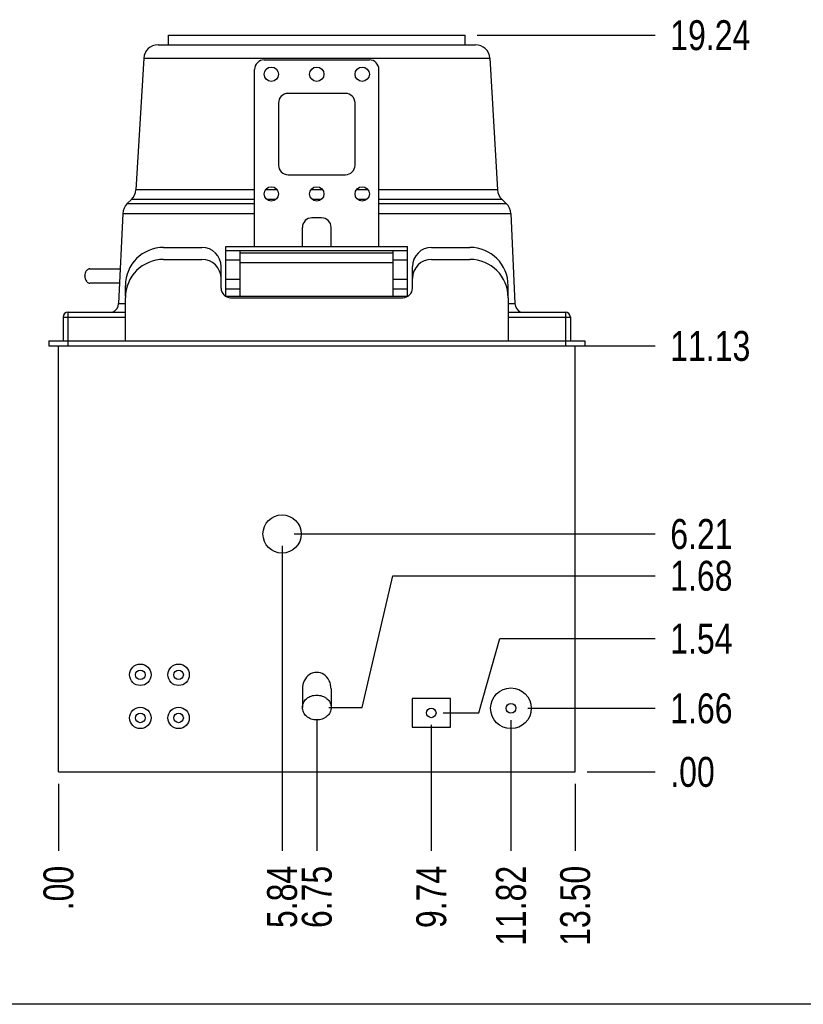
# Model space of a CAD drawing. Header units: inches. Extents: x 0 to 16, y 0 to 10.
# Tile 2 of 40: x 9 to 13.1, y 0 to 5.1. Entities that reach past the tile are written whole.
import ezdxf

# ---------------------------------------------------------------- set-up
doc = ezdxf.new("R2010")
doc.units = ezdxf.units.IN
doc.header["$LTSCALE"] = 0.935
doc.header["$MEASUREMENT"] = 0
doc.layers.get('0').update_dxf_attribs({"linetype": 'CONTINUOUS'})
doc.layers.add('02___PRT_ALL_AXES', color=7, linetype='CONTINUOUS')
doc.styles.get("Standard").update_dxf_attribs({"font": 'txt', "width": 0.8})
doc.dimstyles.new('DIMSTYLE_2', dxfattribs={"dimtxt": 0.15625, "dimasz": 0.1875, "dimexe": 0.125, "dimexo": 0.0625, "dimgap": 0.039062, "dimtad": 0, "dimtih": 1, "dimtoh": 1, "dimlfac": 5, "dimzin": 4, "dimdsep": 46, "dimtxsty": 'Standard', "dimblk": '_FILLED', "dimblk1": '_FILLED', "dimblk2": '_FILLED', "dimcen": 0.09, "dimazin": 1, "dimtfac": 1, "dimtofl": 0, "dimtmove": 0, "dimatfit": 3, "dimldrblk": '_FILLED', "dimfxl": 1, "dimtolj": 1, "dimtzin": 4, "dimarcsym": 0})

# ---------------------------------------------------------------- blocks, each defined once
blk = doc.blocks.new('*D11')
at = {"color": 2, "linetype": 'Continuous', "transparency": 16777216}
blk.add_line((10.3513, 2.3941), (10.3513, 0.8016), dxfattribs=at)
at = {"color": 2, "linetype": 'Continuous', "transparency": 16777216, "insert": (10.2732, 0.7235), "char_height": 0.15625, "width": 0.5, "attachment_point": 3, "rotation": 90, "line_spacing_factor": 0.9}
blk.add_mtext('5.84', dxfattribs=at)
blk = doc.blocks.new('_FILLED')
at = {"color": 0, "linetype": 'ByBlock'}
blk.add_solid([(0, 0), (-1, 0.167), (-1, -0.167)], dxfattribs=at)
blk = doc.blocks.new('*D12')
at = {"color": 2, "linetype": 'Continuous', "transparency": 16777216}
blk.add_line((9.1824, 1.1515), (9.1824, 0.8016), dxfattribs=at)
at = {"color": 2, "linetype": 'Continuous', "transparency": 16777216, "insert": (9.1043, 0.7235), "char_height": 0.15625, "width": 0.375, "attachment_point": 3, "rotation": 90, "line_spacing_factor": 0.9}
blk.add_mtext('.00', dxfattribs=at)
blk = doc.blocks.new('*D13')
at = {"color": 2, "linetype": 'Continuous', "transparency": 16777216}
blk.add_line((10.5324, 1.4876), (10.5324, 0.8016), dxfattribs=at)
at = {"color": 2, "linetype": 'Continuous', "transparency": 16777216, "insert": (10.4543, 0.7235), "char_height": 0.15625, "width": 0.5, "attachment_point": 3, "rotation": 90, "line_spacing_factor": 0.9}
blk.add_mtext('6.75', dxfattribs=at)
blk = doc.blocks.new('*D14')
at = {"color": 2, "linetype": 'Continuous', "transparency": 16777216}
blk.add_line((11.1305, 1.4596), (11.1305, 0.8016), dxfattribs=at)
at = {"color": 2, "linetype": 'Continuous', "transparency": 16777216, "insert": (11.0524, 0.7235), "char_height": 0.15625, "width": 0.5, "attachment_point": 3, "rotation": 90, "line_spacing_factor": 0.9}
blk.add_mtext('9.74', dxfattribs=at)
blk = doc.blocks.new('*D15')
at = {"color": 2, "linetype": 'Continuous', "transparency": 16777216}
blk.add_line((11.5471, 1.4835), (11.5471, 0.8016), dxfattribs=at)
at = {"color": 2, "linetype": 'Continuous', "transparency": 16777216, "insert": (11.469, 0.7235), "char_height": 0.15625, "width": 0.625, "attachment_point": 3, "rotation": 90, "line_spacing_factor": 0.9}
blk.add_mtext('11.82', dxfattribs=at)
blk = doc.blocks.new('*D16')
at = {"color": 2, "linetype": 'Continuous', "transparency": 16777216}
blk.add_line((11.8824, 1.1515), (11.8824, 0.8016), dxfattribs=at)
at = {"color": 2, "linetype": 'Continuous', "transparency": 16777216, "insert": (11.8043, 0.7235), "char_height": 0.15625, "width": 0.625, "attachment_point": 3, "rotation": 90, "line_spacing_factor": 0.9}
blk.add_mtext('13.50', dxfattribs=at)
blk = doc.blocks.new('*D17')
at = {"color": 2, "linetype": 'Continuous', "transparency": 16777216}
for p, q in [((11.3795, 1.5221), (11.4894, 1.9102)), ((11.4894, 1.9102), (12.3014, 1.9102)), ((11.193, 1.5221), (11.3795, 1.5221))]:
    blk.add_line(p, q, dxfattribs=at)
at = {"color": 2, "linetype": 'Continuous', "transparency": 16777216, "insert": (12.3795, 1.9883), "char_height": 0.15625, "width": 0.5, "attachment_point": 1, "line_spacing_factor": 0.9}
blk.add_mtext('1.54', dxfattribs=at)
blk = doc.blocks.new('*D18')
at = {"color": 2, "linetype": 'Continuous', "transparency": 16777216}
blk.add_line((11.9449, 1.214), (12.3014, 1.214), dxfattribs=at)
at = {"color": 2, "linetype": 'Continuous', "transparency": 16777216, "insert": (12.3795, 1.2921), "char_height": 0.15625, "width": 0.375, "attachment_point": 1, "line_spacing_factor": 0.9}
blk.add_mtext('.00', dxfattribs=at)
blk = doc.blocks.new('*D19')
at = {"color": 2, "linetype": 'Continuous', "transparency": 16777216}
blk.add_line((11.6346, 1.546), (12.3014, 1.546), dxfattribs=at)
at = {"color": 2, "linetype": 'Continuous', "transparency": 16777216, "insert": (12.3795, 1.6241), "char_height": 0.15625, "width": 0.5, "attachment_point": 1, "line_spacing_factor": 0.9}
blk.add_mtext('1.66', dxfattribs=at)
blk = doc.blocks.new('*D20')
at = {"color": 2, "linetype": 'Continuous', "transparency": 16777216}
for p, q in [((10.7693, 1.5501), (10.9301, 2.2385)), ((10.9301, 2.2385), (12.3014, 2.2385)), ((10.5949, 1.5501), (10.7693, 1.5501))]:
    blk.add_line(p, q, dxfattribs=at)
at = {"color": 2, "linetype": 'Continuous', "transparency": 16777216, "insert": (12.3795, 2.3166), "char_height": 0.15625, "width": 0.5, "attachment_point": 1, "line_spacing_factor": 0.9}
blk.add_mtext('1.68', dxfattribs=at)
blk = doc.blocks.new('*D21')
at = {"color": 2, "linetype": 'Continuous', "transparency": 16777216}
blk.add_line((10.4138, 2.4566), (12.3014, 2.4566), dxfattribs=at)
at = {"color": 2, "linetype": 'Continuous', "transparency": 16777216, "insert": (12.3795, 2.5347), "char_height": 0.15625, "width": 0.5, "attachment_point": 1, "line_spacing_factor": 0.9}
blk.add_mtext('6.21', dxfattribs=at)
blk = doc.blocks.new('*D22')
at = {"color": 2, "linetype": 'Continuous', "transparency": 16777216}
blk.add_line((11.8949, 3.439), (12.3014, 3.439), dxfattribs=at)
at = {"color": 2, "linetype": 'Continuous', "transparency": 16777216, "insert": (12.3795, 3.5171), "char_height": 0.15625, "width": 0.625, "attachment_point": 1, "line_spacing_factor": 0.9}
blk.add_mtext('11.13', dxfattribs=at)
blk = doc.blocks.new('*D23')
at = {"color": 2, "linetype": 'Continuous', "transparency": 16777216}
blk.add_line((11.3699, 5.0621), (12.3014, 5.0621), dxfattribs=at)
at = {"color": 2, "linetype": 'Continuous', "transparency": 16777216, "insert": (12.3795, 5.1402), "char_height": 0.15625, "width": 0.625, "attachment_point": 1, "line_spacing_factor": 0.9}
blk.add_mtext('19.24', dxfattribs=at)

msp = doc.modelspace()

# ---------------------------------------------------------------- linework, layer by layer
at = {"color": 7, "linetype": 'Continuous'}
for p, q in [((9.7031, 5.0121), (11.3617, 5.0121)), ((9.6282, 4.9415), (9.5878, 4.2537)), ((9.6282, 4.9415), (11.4365, 4.9415)), ((11.4365, 4.9415), (11.477, 4.2537)), ((10.2574, 4.9331), (10.8074, 4.9331)), ((10.2074, 3.9581), (10.2074, 4.8831)), ((10.8574, 3.9581), (10.8574, 4.8831)), ((10.6824, 4.7581), (10.3824, 4.7581)), ((10.3324, 4.7081), (10.3324, 4.3831)), ((10.7324, 4.3831), (10.7324, 4.7081)), ((10.3824, 4.3331), (10.6824, 4.3331)), ((10.2074, 4.2537), (9.5878, 4.2537)), ((10.326, 4.2537), (10.2639, 4.2537)), ((10.5634, 4.2537), (10.5013, 4.2537)), ((10.8008, 4.2537), (10.7387, 4.2537)), ((11.477, 4.2537), (10.8574, 4.2537)), ((9.5422, 4.1827), (9.5644, 4.2035)), ((9.5422, 4.1827), (10.2074, 4.1827)), ((10.2074, 4.2035), (9.5644, 4.2035)), ((10.3178, 4.2035), (10.2721, 4.2035)), ((10.5552, 4.2035), (10.5095, 4.2035)), ((10.7926, 4.2035), (10.7469, 4.2035)), ((11.5004, 4.2035), (10.8574, 4.2035)), ((10.8574, 4.1827), (11.5225, 4.1827)), ((11.5225, 4.1827), (11.5004, 4.2035)), ((9.5185, 4.1308), (9.4971, 3.6598)), ((9.5185, 4.1308), (10.2074, 4.1308)), ((10.8574, 4.1308), (11.5463, 4.1308)), ((11.5463, 4.1308), (11.5677, 3.6598)), ((10.5574, 4.1081), (10.5074, 4.1081)), ((10.4574, 3.9581), (10.4574, 4.0581)), ((10.6074, 3.9581), (10.6074, 4.0581)), ((9.7324, 3.9536), (9.9324, 3.9536)), ((10.0574, 3.6996), (10.0574, 3.9581)), ((10.0574, 3.9581), (11.0074, 3.9581)), ((10.0574, 3.9371), (11.0074, 3.9371)), ((10.1324, 3.6996), (10.1324, 3.9371)), ((10.1324, 3.9246), (10.9324, 3.9246)), ((10.9324, 3.6996), (10.9324, 3.9371)), ((11.0074, 3.7), (11.0074, 3.9581)), ((11.1324, 3.9536), (11.3324, 3.9536)), ((9.7324, 3.891), (9.9324, 3.891)), ((10.1324, 3.8871), (10.0574, 3.8871)), ((10.1324, 3.8746), (10.9324, 3.8746)), ((11.0074, 3.8871), (10.9324, 3.8871)), ((11.1324, 3.891), (11.3324, 3.891)), ((9.3462, 3.8411), (9.5053, 3.8411)), ((10.0324, 3.741), (10.0324, 3.8536)), ((11.0324, 3.741), (11.0324, 3.8536)), ((9.3208, 3.8041), (9.3208, 3.8051)), ((9.5019, 3.7661), (9.3476, 3.7661)), ((10.0574, 3.7871), (10.1324, 3.7871)), ((10.9324, 3.7871), (11.0074, 3.7871)), ((9.5324, 3.6991), (9.5324, 3.7536)), ((10.0574, 3.7371), (10.1324, 3.7371)), ((10.9324, 3.7371), (11.0074, 3.7371)), ((11.5324, 3.6996), (11.5324, 3.7536)), ((9.4971, 3.6598), (9.5324, 3.6598)), ((9.5324, 3.466), (9.5324, 3.691)), ((10.0543, 3.6996), (11.0104, 3.6996)), ((10.0824, 3.691), (10.9824, 3.691)), ((11.5324, 3.691), (11.5324, 3.466)), ((11.5324, 3.6598), (11.5677, 3.6598)), ((9.2334, 3.466), (9.2334, 3.616)), ((9.2334, 3.616), (9.5324, 3.616)), ((11.5324, 3.616), (11.8314, 3.616)), ((11.8314, 3.616), (11.8314, 3.466)), ((9.2074, 3.59), (9.2074, 3.466)), ((9.2074, 3.59), (9.5324, 3.59)), ((11.5324, 3.59), (11.8574, 3.59)), ((11.8574, 3.59), (11.8574, 3.466)), ((9.1324, 3.466), (9.1324, 3.439)), ((9.1324, 3.466), (11.9324, 3.466)), ((9.2324, 3.466), (9.2324, 3.439)), ((11.8324, 3.466), (11.8324, 3.439)), ((11.9324, 3.466), (11.9324, 3.439)), ((9.1324, 3.439), (11.9324, 3.439)), ((9.1824, 1.214), (9.1824, 3.439)), ((11.8824, 1.214), (11.8824, 3.439)), ((11.2305, 1.5971), (11.0305, 1.5971)), ((11.0305, 1.5971), (11.0305, 1.4471)), ((11.2305, 1.4471), (11.2305, 1.5971)), ((11.0305, 1.4471), (11.2305, 1.4471)), ((9.1824, 1.214), (11.8824, 1.214)), ((16, 0), (0, 0))]:
    msp.add_line(p, q, dxfattribs=at)
for centre, radius, start, end in [((9.7031, 4.9371), 0.075, 90, 176.6335), ((11.3617, 4.9371), 0.075, 3.3665, 90), ((10.2574, 4.8831), 0.05, 90, 180), ((10.8074, 4.8831), 0.05, 0, 90), ((10.3824, 4.7081), 0.05, 90, 180), ((10.6824, 4.7081), 0.05, 0, 90), ((10.3824, 4.3831), 0.05, 180, 270), ((10.6824, 4.3831), 0.05, 270, 360), ((9.5129, 4.2581), 0.075, 313.3168, 356.6335), ((11.5519, 4.2581), 0.075, 183.3665, 226.6832), ((9.5944, 4.1274), 0.076, 133.3168, 177.3974), ((11.4704, 4.1274), 0.076, 2.6026, 46.6832), ((10.5074, 4.0581), 0.05, 90, 180), ((10.5574, 4.0581), 0.05, 0, 90), ((9.7324, 3.7536), 0.2, 90, 180), ((9.9324, 3.8536), 0.1, 0, 90), ((11.1324, 3.8536), 0.1, 90, 180), ((11.3324, 3.7536), 0.2, 0, 90), ((9.7324, 3.691), 0.2, 90, 180), ((9.9324, 3.791), 0.1, 0, 90), ((11.1324, 3.791), 0.1, 90, 180), ((11.3324, 3.691), 0.2, 0, 90), ((10.0824, 3.741), 0.05, 180, 270), ((10.9824, 3.741), 0.05, 270, 360), ((9.4471, 3.6621), 0.05, 291.6227, 357.3974), ((11.6177, 3.6621), 0.05, 182.6026, 248.3773), ((9.2334, 3.59), 0.026, 90, 180), ((11.8314, 3.59), 0.026, 0, 90)]:
    msp.add_arc(centre, radius, start, end, dxfattribs=at)
for points, knots in [([(9.3462, 3.8411), (9.3445, 3.8411), (9.3411, 3.8406), (9.3363, 3.8385), (9.3318, 3.8351), (9.3265, 3.8288), (9.322, 3.8187), (9.3208, 3.8097), (9.3208, 3.8051)], [0, 0, 0, 0, 0.103374, 0.210686, 0.3245, 0.446437, 0.712913, 1, 1, 1, 1]), ([(9.3208, 3.8041), (9.3208, 3.8016), (9.3211, 3.7967), (9.3231, 3.7874), (9.3269, 3.779), (9.3324, 3.7724), (9.3371, 3.7688), (9.3423, 3.7666), (9.3459, 3.7661), (9.3476, 3.7661)], [0, 0, 0, 0, 0.145038, 0.287598, 0.553884, 0.675733, 0.789465, 0.8967, 1, 1, 1, 1])]:
    msp.add_open_spline(points, degree=3, knots=knots, dxfattribs=at)
at = {"layer": '02___PRT_ALL_AXES', "color": 7, "linetype": 'Continuous'}
for p, q in [((9.7574, 5.0121), (9.7574, 5.0621)), ((9.7574, 5.0621), (11.3074, 5.0621)), ((11.3074, 5.0121), (11.3074, 5.0621)), ((10.4574, 1.647), (10.4574, 1.5501)), ((10.6074, 1.647), (10.6074, 1.5501))]:
    msp.add_line(p, q, dxfattribs=at)
for centre, radius in [((10.295, 4.8581), 0.0375), ((10.5324, 4.8581), 0.0375), ((10.7698, 4.8581), 0.0375), ((10.295, 4.2331), 0.0375), ((10.5324, 4.2331), 0.0375), ((10.7698, 4.2331), 0.0375), ((10.3513, 2.4566), 0.1), ((9.6105, 1.721), 0.056), ((9.8105, 1.721), 0.056), ((9.6105, 1.721), 0.025), ((9.8105, 1.721), 0.025), ((11.5471, 1.546), 0.1062), ((9.6105, 1.496), 0.056), ((9.8105, 1.496), 0.056), ((11.1305, 1.5221), 0.025), ((11.5471, 1.546), 0.025), ((9.6105, 1.496), 0.025), ((9.8105, 1.496), 0.025)]:
    msp.add_circle(centre, radius, dxfattribs=at)
msp.add_ellipse((10.5324, 1.647), major_axis=(0, -0.0866), ratio=0.866025, start_param=1.570796, end_param=4.712389, dxfattribs=at)
for points in [[(10.4574, 1.5501), (10.4574, 1.5544), (10.4584, 1.563), (10.4627, 1.5753), (10.4697, 1.5866), (10.4792, 1.5965), (10.4906, 1.6046), (10.508, 1.6126), (10.5324, 1.6167), (10.5567, 1.6126), (10.5742, 1.6046), (10.5856, 1.5965), (10.595, 1.5866), (10.6021, 1.5753), (10.6064, 1.563), (10.6074, 1.5544), (10.6074, 1.5501)], [(10.6074, 1.5501), (10.6074, 1.5459), (10.6064, 1.5373), (10.6021, 1.525), (10.595, 1.5137), (10.5856, 1.5038), (10.5742, 1.4957), (10.5567, 1.4876), (10.5324, 1.4835), (10.508, 1.4876), (10.4906, 1.4957), (10.4792, 1.5038), (10.4697, 1.5137), (10.4627, 1.525), (10.4584, 1.5373), (10.4574, 1.5459), (10.4574, 1.5501)]]:
    msp.add_open_spline(points, degree=3, knots=[0, 0, 0, 0, 0.058041, 0.116903, 0.176999, 0.238755, 0.302265, 0.367347, 0.5, 0.632653, 0.697735, 0.761245, 0.823001, 0.883097, 0.941959, 1, 1, 1, 1], dxfattribs=at)

# ---------------------------------------------------------------- dimensions: what is measured, and where the dimension line sits
at = {"color": 2, "linetype": 'Continuous'}
for feature_location, offset, dtype, origin, picture, middle in [((11.3699, 5.0621), (0.9315, 0), 0, (11.3074, 1.214), '*D23', (12.7115, 5.0621)), ((11.8948831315, 3.438971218), (0.4064682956, 0), 0, (11.8323831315, 1.213971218), '*D22', (12.7115077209, 3.4389712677)), ((10.4138, 2.4566), (1.8876, 0), 0, (10.3513, 1.214), '*D21', (12.6139, 2.4566)), ((10.3513, 2.3941), (0, -1.5925), 1, (9.1824, 1.214), '*D11', (10.3513, 0.4774)), ((10.5949, 1.5501), (1.7065, 0.6884), 0, (10.5324, 1.214), '*D20', (12.649, 2.2385)), ((11.193, 1.5221), (1.1083, 0.3881), 0, (11.8824, 1.214), '*D17', (12.649, 1.9102)), ((11.6346, 1.546), (0.6668, 0), 0, (11.5721, 1.214), '*D19', (12.6451, 1.546)), ((10.5324, 1.4876), (0, -0.686), 1, (9.1824, 1.5501), '*D13', (10.5324, 0.4774)), ((11.5471, 1.4835), (0, -0.6819), 1, (9.1824, 1.546), '*D15', (11.5471, 0.4266)), ((11.1305, 1.4596), (0, -0.658), 1, (9.1824, 1.5221), '*D14', (11.1305, 0.4774)), ((11.9448831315, 1.213971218), (0.3564682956, 0), 0, (11.8823831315, 1.213971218), '*D18', (12.5786952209, 1.2139711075)), ((9.1823831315, 1.151471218), (0, -0.3498819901), 1, (9.1823831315, 1.213971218), '*D12', (9.1823830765, 0.5476830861)), ((11.8824, 1.1515), (0, -0.3499), 1, (9.1824, 1.214), '*D16', (11.8824, 0.4266))]:
    dim = msp.add_ordinate_dim(feature_location=feature_location, offset=offset, dtype=dtype, origin=origin, dimstyle='DIMSTYLE_2', dxfattribs=at)
    dim.commit()
    dim.dimension.update_dxf_attribs({"geometry": picture, "text_midpoint": middle})

doc.saveas('drawing.dxf')
